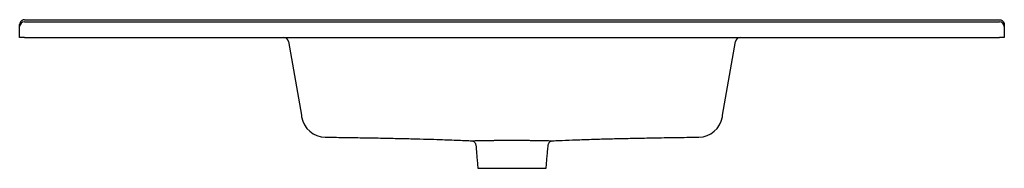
# Model space of a CAD drawing. Header units: millimetres. Extents: x 4422.4 to 4423.41, y 2734.8 to 2734.95.
import ezdxf

# ---------------------------------------------------------------- set-up
doc = ezdxf.new("R2010")
doc.units = ezdxf.units.MM
doc.layers.add('SANINDUSA', color=3, linetype='Continuous')

msp = doc.modelspace()

# ---------------------------------------------------------------- linework, layer by layer
at = {"layer": 'SANINDUSA'}
for p, q in [((4422.4044, 2734.9477), (4422.4044, 2734.9497)), ((4422.4094, 2734.9547), (4423.4094, 2734.9547)), ((4422.4094, 2734.9527), (4423.4094, 2734.9527)), ((4423.4144, 2734.9497), (4423.4144, 2734.9477)), ((4422.4044, 2734.9367), (4422.4044, 2734.9477)), ((4423.4144, 2734.9477), (4423.4144, 2734.9367)), ((4422.4094, 2734.9367), (4422.4044, 2734.9367)), ((4422.4094, 2734.9367), (4423.4094, 2734.9367)), ((4422.6801, 2734.9326), (4422.6934, 2734.857)), ((4423.1255, 2734.857), (4423.1388, 2734.9326)), ((4423.4144, 2734.9367), (4423.4094, 2734.9367)), ((4422.8744, 2734.8027), (4422.9094, 2734.8027)), ((4422.9094, 2734.8027), (4422.9444, 2734.8027))]:
    msp.add_line(p, q, dxfattribs=at)
for centre, radius, start, end in [((4422.4094, 2734.9477), 0.005, 90, 180), ((4423.4094, 2734.9477), 0.005, 0, 90), ((4422.6751, 2734.9317), 0.005, 10, 90), ((4423.1437, 2734.9317), 0.005, 90, 170), ((4422.7183, 2734.8596), 0.025, 190.0001, 269.108), ((4423.1006, 2734.8596), 0.025, 270.889, 349.9999)]:
    msp.add_arc(centre, radius, start, end, dxfattribs=at)
for points, knots in [([(4422.4094, 2734.9547), (4422.4091, 2734.9547), (4422.4087, 2734.9547), (4422.4081, 2734.9546), (4422.4078, 2734.9545), (4422.4073, 2734.9543), (4422.4071, 2734.9542), (4422.4069, 2734.954), (4422.4067, 2734.9539), (4422.4063, 2734.9537), (4422.4061, 2734.9535), (4422.4057, 2734.9531), (4422.4056, 2734.953), (4422.4054, 2734.9527), (4422.4053, 2734.9526), (4422.4051, 2734.9522), (4422.4049, 2734.9519), (4422.4047, 2734.9513), (4422.4046, 2734.951), (4422.4045, 2734.9504), (4422.4044, 2734.9501), (4422.4044, 2734.9497)], [0, 0, 0, 0, 0.125, 0.125, 0.25, 0.25, 0.3125, 0.3125, 0.375, 0.375, 0.5, 0.5, 0.5625, 0.5625, 0.625, 0.625, 0.75, 0.75, 0.875, 0.875, 1, 1, 1, 1]), ([(4423.4094, 2734.9547), (4423.4098, 2734.9547), (4423.4101, 2734.9547), (4423.4108, 2734.9546), (4423.4111, 2734.9545), (4423.4116, 2734.9543), (4423.4117, 2734.9542), (4423.412, 2734.954), (4423.4122, 2734.9539), (4423.4126, 2734.9537), (4423.4128, 2734.9535), (4423.4131, 2734.9531), (4423.4132, 2734.953), (4423.4134, 2734.9527), (4423.4135, 2734.9526), (4423.4138, 2734.9522), (4423.4139, 2734.9519), (4423.4142, 2734.9513), (4423.4143, 2734.951), (4423.4144, 2734.9504), (4423.4144, 2734.9501), (4423.4144, 2734.9497)], [0, 0, 0, 0, 0.125, 0.125, 0.25, 0.25, 0.3125, 0.3125, 0.375, 0.375, 0.5, 0.5, 0.5625, 0.5625, 0.625, 0.625, 0.75, 0.75, 0.875, 0.875, 1, 1, 1, 1]), ([(4422.6934, 2734.857), (4422.6935, 2734.8565), (4422.6936, 2734.8561), (4422.6937, 2734.8555), (4422.6937, 2734.8554), (4422.6937, 2734.8554)], [0, 0, 0, 0, 0.5, 0.5, 1, 1, 1, 1]), ([(4423.1252, 2734.8554), (4423.1252, 2734.8554), (4423.1252, 2734.8554), (4423.1252, 2734.8556), (4423.1252, 2734.8557), (4423.1253, 2734.856), (4423.1253, 2734.8561), (4423.1254, 2734.8565), (4423.1254, 2734.8568), (4423.1255, 2734.857)], [0, 0, 0, 0, 0.25, 0.25, 0.5, 0.5, 0.75, 0.75, 1, 1, 1, 1]), ([(4422.7179, 2734.8346), (4422.7241, 2734.8345), (4422.7369, 2734.8343), (4422.7557, 2734.834), (4422.7742, 2734.8337), (4422.7913, 2734.8333), (4422.8073, 2734.833), (4422.822, 2734.8326), (4422.8346, 2734.8322), (4422.8453, 2734.8318), (4422.8543, 2734.8314), (4422.8617, 2734.8312), (4422.8661, 2734.831), (4422.8677, 2734.8309)], [0, 0, 0, 0, 0.1239182, 0.2551128, 0.3780083, 0.4925981, 0.5989265, 0.6970592, 0.7870623, 0.8521112, 0.9121918, 0.9673131, 1, 1, 1, 1]), ([(4422.8677, 2734.8309), (4422.8683, 2734.8308), (4422.8689, 2734.8307), (4422.8698, 2734.8304), (4422.8707, 2734.8297), (4422.8714, 2734.829), (4422.872, 2734.828), (4422.8723, 2734.8271), (4422.8723, 2734.8265), (4422.8723, 2734.8263)], [0, 0, 0, 0, 0.092822, 0.27414, 0.42521, 0.574626, 0.740605, 0.914481, 1, 1, 1, 1]), ([(4422.8678, 2734.8309), (4422.8678, 2734.8309), (4422.8679, 2734.8309), (4422.8691, 2734.8309), (4422.8716, 2734.831), (4422.8752, 2734.8311), (4422.8784, 2734.8311), (4422.88, 2734.8312)], [0, 0, 0, 0, 0.043175, 0.279019, 0.521792, 0.757433, 1, 1, 1, 1]), ([(4422.88, 2734.8312), (4422.882, 2734.8312), (4422.8841, 2734.8312), (4422.8875, 2734.8313), (4422.8886, 2734.8313), (4422.891, 2734.8313), (4422.8923, 2734.8314), (4422.896, 2734.8314), (4422.8986, 2734.8314), (4422.9026, 2734.8315), (4422.904, 2734.8315), (4422.9067, 2734.8315), (4422.908, 2734.8315), (4422.9108, 2734.8315), (4422.9121, 2734.8315), (4422.9142, 2734.8315), (4422.9148, 2734.8315), (4422.9162, 2734.8315), (4422.9169, 2734.8315), (4422.9202, 2734.8314), (4422.9228, 2734.8314), (4422.9265, 2734.8314), (4422.9278, 2734.8313), (4422.9302, 2734.8313), (4422.9314, 2734.8313), (4422.9347, 2734.8312), (4422.9369, 2734.8312), (4422.9388, 2734.8312)], [0, 0, 0, 0, 0.125, 0.125, 0.1875, 0.1875, 0.25, 0.25, 0.375, 0.375, 0.4375, 0.4375, 0.5, 0.5, 0.5625, 0.5625, 0.59375, 0.59375, 0.625, 0.625, 0.75, 0.75, 0.8125, 0.8125, 0.875, 0.875, 1, 1, 1, 1]), ([(4422.9388, 2734.8312), (4422.9404, 2734.8311), (4422.9436, 2734.8311), (4422.9472, 2734.831), (4422.9497, 2734.8309), (4422.951, 2734.8309), (4422.951, 2734.8309), (4422.951, 2734.8309)], [0, 0, 0, 0, 0.237518, 0.481999, 0.71994, 0.964882, 1, 1, 1, 1]), ([(4422.9465, 2734.8263), (4422.9466, 2734.8267), (4422.9467, 2734.8274), (4422.9471, 2734.8284), (4422.9477, 2734.8292), (4422.9483, 2734.8299), (4422.949, 2734.8303), (4422.9497, 2734.8306), (4422.9503, 2734.8308), (4422.9507, 2734.8308), (4422.9511, 2734.8309)], [0, 0, 0, 0, 0.160999, 0.323674, 0.471181, 0.605459, 0.726784, 0.834446, 0.926933, 1, 1, 1, 1]), ([(4422.9511, 2734.8309), (4422.9532, 2734.831), (4422.96, 2734.8313), (4422.9719, 2734.8317), (4422.9872, 2734.8323), (4423.0038, 2734.8328), (4423.0217, 2734.8332), (4423.0406, 2734.8336), (4423.0605, 2734.834), (4423.0808, 2734.8343), (4423.0944, 2734.8345), (4423.101, 2734.8346)], [0, 0, 0, 0, 0.041722, 0.136414, 0.237219, 0.349471, 0.468626, 0.594781, 0.727996, 0.868267, 1, 1, 1, 1])]:
    msp.add_open_spline(points, degree=3, knots=knots, dxfattribs=at)
for points in [[(4422.8677, 2734.8309), (4422.8677, 2734.8309)], [(4422.8677, 2734.8309), (4422.8678, 2734.8309)], [(4422.951, 2734.8309), (4422.9511, 2734.8309)], [(4422.9511, 2734.8309), (4422.9512, 2734.8309)], [(4422.8724, 2734.8263), (4422.8744, 2734.8027)], [(4422.9444, 2734.8027), (4422.9465, 2734.8263)]]:
    msp.add_open_spline(points, degree=1, dxfattribs=at)

doc.saveas('drawing.dxf')
